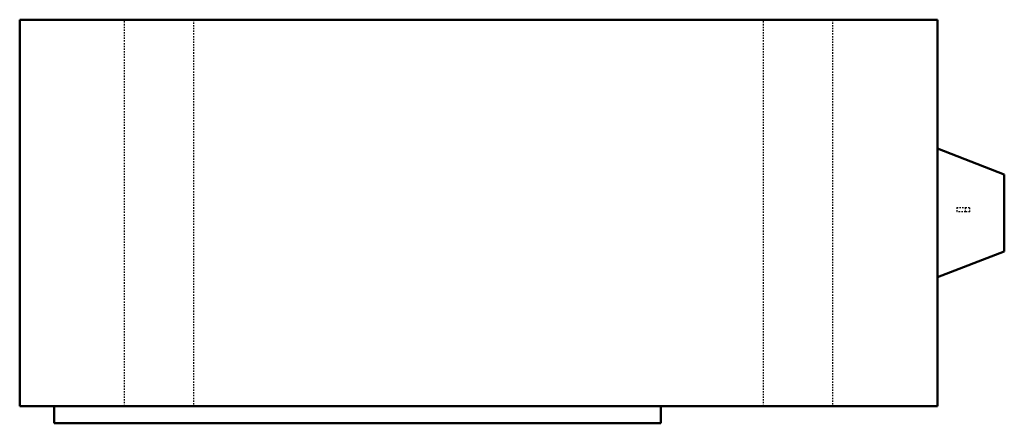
# Model space of a CAD drawing. Header units: millimetres. Extents: x -337 to 387, y -155 to 142.
import ezdxf

# ---------------------------------------------------------------- set-up
doc = ezdxf.new("R2010")
doc.units = ezdxf.units.MM
doc.linetypes.add('Dashed', pattern=[2, 1, -1])
doc.layers.add('AM_0', color=7, linetype='Continuous', lineweight=50)
doc.layers.add('AM_9', color=6, linetype='Dashed', lineweight=25)

# ---------------------------------------------------------------- blocks, each defined once
blk = doc.blocks.new('1_RKF09BVJU9_PART6_0_in_RKF09BVJU9_4')
at = {"layer": 'AM_9'}
for p, q in [((-260.35, -142.08125), (-260.35, 142.08125)), ((-209.55, 142.08125), (-209.55, -142.08125))]:
    blk.add_line(p, q, dxfattribs=at)
blk = doc.blocks.new('2_RKF09BVJU9_PART5_0_in_RKF09BVJU9_4')
at = {"layer": 'AM_9'}
for p, q in [((209.55, -142.08125), (209.55, 142.08125)), ((260.35, 142.08125), (260.35, -142.08125))]:
    blk.add_line(p, q, dxfattribs=at)
blk = doc.blocks.new('3_RKF09BVJU9_PART4_0_in_RKF09BVJU9_4')
at = {"layer": 'AM_0'}
for p, q in [((-311.94375, -154.78125), (-311.94375, -142.08125)), ((134.14375, -142.08125), (134.14375, -154.78125)), ((134.14375, -154.78125), (-311.94375, -154.78125))]:
    blk.add_line(p, q, dxfattribs=at)
blk = doc.blocks.new('4_RKF09BVJU9_PART3_0_in_RKF09BVJU9_4')
at = {"layer": 'AM_9'}
for p, q in [((351.63125, 3.96875), (357.98125, 3.96875)), ((351.63125, 3.96875), (351.63125, 0.79375)), ((357.98125, 0.79375), (351.63125, 0.79375)), ((357.98125, 0.79375), (357.98125, 3.96875))]:
    blk.add_line(p, q, dxfattribs=at)
blk = doc.blocks.new('5_RKF09BVJU9_PART2_0_in_RKF09BVJU9_4')
at = {"layer": 'AM_9'}
for p, q in [((357.98125, 3.96875), (361.15625, 3.96875)), ((361.15625, 0.79375), (357.98125, 0.79375)), ((361.15625, 0.79375), (361.15625, 3.96875))]:
    blk.add_line(p, q, dxfattribs=at)
blk = doc.blocks.new('6_RKF09BVJU9_PART1_0_in_RKF09BVJU9_4')
at = {"layer": 'AM_0'}
for p, q in [((337.34, 142.08), (-337.34, 142.08)), ((-337.34, 142.08), (-337.34, -142.08)), ((337.34, -142.08), (337.34, 142.08)), ((337.34, 47.36), (386.56, 28.31)), ((386.56, 28.31), (386.56, -28.31)), ((386.56, -28.31), (337.34, -47.36)), ((-337.34, -142.08), (337.34, -142.08))]:
    blk.add_line(p, q, dxfattribs=at)

msp = doc.modelspace()

# ---------------------------------------------------------------- block references
for name in ['6_RKF09BVJU9_PART1_0_in_RKF09BVJU9_4', '1_RKF09BVJU9_PART6_0_in_RKF09BVJU9_4', '2_RKF09BVJU9_PART5_0_in_RKF09BVJU9_4', '4_RKF09BVJU9_PART3_0_in_RKF09BVJU9_4', '5_RKF09BVJU9_PART2_0_in_RKF09BVJU9_4', '3_RKF09BVJU9_PART4_0_in_RKF09BVJU9_4']:
    msp.add_blockref(name, (0, 0))

doc.saveas('drawing.dxf')
